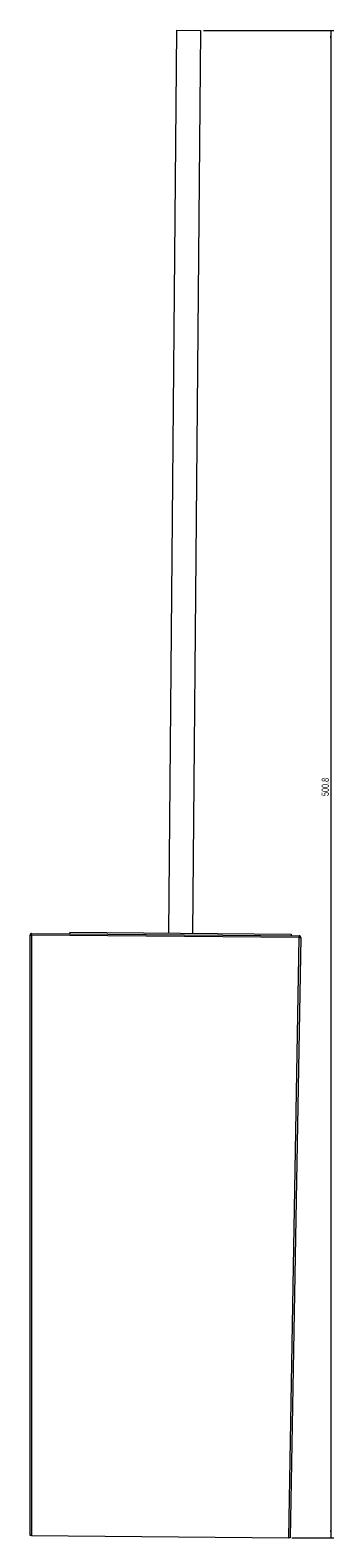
# Model space of a CAD drawing. Header units: millimetres. Extents: x -277 to 282, y -254 to 750.
# Tile 4 of 4: x 171 to 272, y 249 to 750. Entities that reach past the tile are written whole.
import ezdxf

# ---------------------------------------------------------------- set-up
doc = ezdxf.new("R2010")
doc.units = ezdxf.units.MM
doc.styles.add('SLDTEXTSTYLE0', font='TXT', dxfattribs={"width": 0.605})
doc.dimstyles.new('SLDDIMSTYLE0', dxfattribs={"dimtxt": 2.311487, "dimasz": 2.5, "dimexe": 0, "dimexo": 0.0625, "dimgap": 0.577872, "dimtad": 2, "dimdec": 1, "dimrnd": 1e-09, "dimzin": 12, "dimdsep": 46, "dimtxsty": 'SLDTEXTSTYLE0', "dimsah": 1, "dimcen": 0.09, "dimadec": 0, "dimazin": 0, "dimtfac": 1, "dimtdec": 1, "dimtofl": 0, "dimtmove": 0, "dimatfit": 3, "dimfxl": 1, "dimtolj": 1, "dimtzin": 12, "dimarcsym": 0})

# ---------------------------------------------------------------- blocks, each defined once
blk = doc.blocks.new('*D2')
at = {"color": 7, "linetype": 'Continuous', "lineweight": 0}
for p, q in [((228.73, 750.18), (272.11, 750.18)), ((271.11, 750.18), (271.11, 249.4)), ((258.12, 249.4), (272.11, 249.4))]:
    blk.add_line(p, q, dxfattribs=at)
for points in [[(271.11, 750.18), (270.8, 747.68), (271.42, 747.68)], [(271.11, 249.4), (271.42, 251.9), (270.8, 251.9)]]:
    blk.add_solid(points, dxfattribs=at)
at = {"color": 7, "linetype": 'Continuous', "lineweight": 0, "insert": (268.04, 495.83), "char_height": 2.381, "attachment_point": 1, "rotation": 90, "style": 'SLDTEXTSTYLE0'}
blk.add_mtext('500.8', dxfattribs=at)

msp = doc.modelspace()

# ---------------------------------------------------------------- linework, layer by layer
at = {"color": 7, "linetype": 'Continuous', "lineweight": 15}
for p, q in [((219.73, 750.25), (217.12, 450.26)), ((219.73, 750.25), (227.73, 750.18)), ((227.73, 750.18), (225.12, 450.19)), ((171.11, 250.15), (171.11, 449.66)), ((260.6, 448.88), (171.61, 449.65)), ((171.61, 449.65), (171.61, 250.15)), ((171.62, 450.16), (260.61, 449.38)), ((184.37, 450.55), (184.36, 450.05)), ((184.37, 450.55), (257.87, 449.9)), ((257.12, 249.4), (260.6, 448.88)), ((261.1, 448.87), (257.62, 249.4)), ((257.87, 449.9), (257.86, 449.4)), ((260.94, 439.37), (260.88, 436.27)), ((260.88, 436.27), (260.88, 436.27)), ((260.94, 439.37), (260.94, 439.37)), ((171.61, 250.15), (257.12, 249.4))]:
    msp.add_line(p, q, dxfattribs=at)
at = {"color": 7, "linetype": 'Continuous', "lineweight": 15, "flags": 128}
for points in [[(171.61, 449.65), (171.61, 449.75), (171.62, 449.85), (171.62, 449.93), (171.62, 450.01), (171.62, 450.07), (171.62, 450.12), (171.62, 450.15), (171.62, 450.16)], [(260.61, 449.38), (260.61, 449.37), (260.61, 449.34), (260.61, 449.3), (260.61, 449.23), (260.6, 449.16), (260.6, 449.07), (260.6, 448.97), (260.6, 448.88)], [(171.61, 250.15), (171.52, 250.15), (171.42, 250.15), (171.34, 250.15), (171.26, 250.15), (171.2, 250.15), (171.15, 250.15), (171.12, 250.15), (171.11, 250.15)], [(257.62, 249.4), (257.61, 249.4), (257.58, 249.4), (257.54, 249.4), (257.47, 249.4), (257.4, 249.4), (257.31, 249.4), (257.22, 249.4), (257.12, 249.4)]]:
    msp.add_lwpolyline(points, dxfattribs=at)
at = {"color": 7, "linetype": 'Continuous', "lineweight": 15}
for centre, radius, start, end in [((171.61, 449.66), 0.5, 89.5, 180), ((171.49, 463.95), 14.3, 268.4981, 270.5012), ((260.98, 463.22), 14.35, 268.5029, 270.4999), ((260.6, 448.88), 0.5, 359, 89.5)]:
    msp.add_arc(centre, radius, start, end, dxfattribs=at)

# ---------------------------------------------------------------- dimensions: what is measured, and where the dimension line sits
at = {"color": 7, "linetype": 'Continuous', "lineweight": 0}
dim = msp.add_linear_dim(base=(271.11, 249.4), p1=(227.73, 750.18), p2=(257.12, 249.4), angle=90, dimstyle='SLDDIMSTYLE0', dxfattribs=at)
dim.commit()
dim.dimension.update_dxf_attribs({"geometry": '*D2', "text_midpoint": (271.11, 499.79), "dimtype": 160})

doc.saveas('drawing.dxf')
